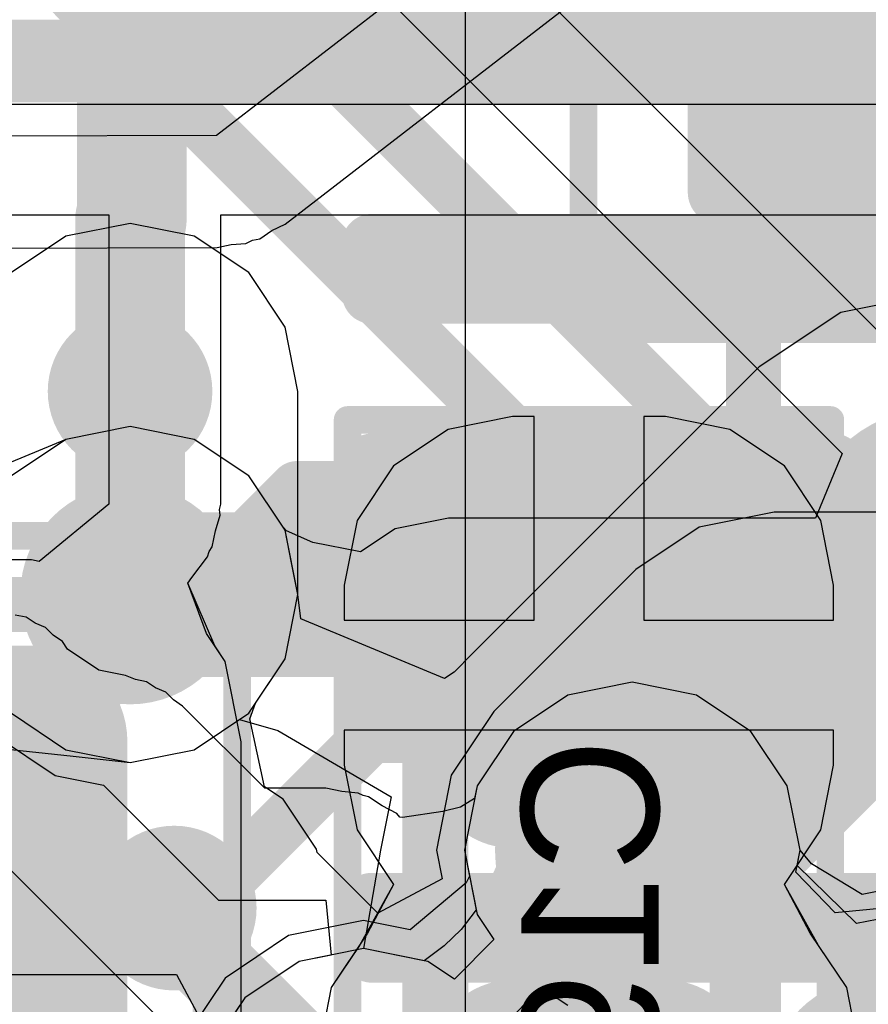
# Model space of a CAD drawing. Header units: millimetres. Extents: x -2 to 68, y -2 to 27.4.
# Tile 44 of 256: x 14.8 to 16.4, y 2.4 to 4.2. Entities that reach past the tile are written whole.
import ezdxf

# ---------------------------------------------------------------- set-up
doc = ezdxf.new("R2010")
doc.units = ezdxf.units.MM
for name, color, linetype in [('BottomLayer', 5, 'Continuous'), ('BottomPaste', 16, 'Continuous'), ('BottomSolder', 6, 'Continuous'), ('DrillGuide', 244, 'Continuous'), ('Mechanical10', 56, 'Continuous'), ('Mechanical13', 56, 'Continuous'), ('Mechanical17', 56, 'Continuous'), ('Mechanical6', 56, 'Continuous'), ('MidLayer1', 16, 'Continuous'), ('MidLayer2', 76, 'Continuous'), ('MidLayer3', 90, 'Continuous'), ('MidLayer4', 156, 'Continuous'), ('MidLayer5', 130, 'Continuous'), ('MidLayer6', 216, 'Continuous'), ('MidLayer7', 6, 'Continuous'), ('MidLayer8', 54, 'Continuous'), ('MultiLayer', 9, 'Continuous'), ('TopLayer', 1, 'Continuous'), ('TopPaste', 8, 'Continuous'), ('TopSolder', 216, 'Continuous'), ('ViaHoleLayer', 16, 'Continuous')]:
    doc.layers.add(name, color=color, linetype=linetype)

# ---------------------------------------------------------------- blocks, each defined once
blk = doc.blocks.new('QFN40P700X700X100_HS_57L_226')
at = {"layer": 'Mechanical13', "const_width": 0.0999998}
blk.add_lwpolyline([(-3.55000052, 3.55000052), (-3.55000052, -3.55000052)], dxfattribs=at)
at = {"layer": 'TopLayer', "const_width": 0.05400039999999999}
for points in [[(-3.72299992, 2.64599928, 1), (-3.668999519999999, 2.64599928, 1)], [(-2.88100008, 2.64599928, 1), (-2.82699968, 2.64599928, 1)], [(-3.72299992, 2.55400048, 1), (-3.668999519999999, 2.55400048, 1)], [(-2.88100008, 2.55400048, 1), (-2.82699968, 2.55400048, 1)], [(-3.72299992, 2.24600008, 1), (-3.668999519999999, 2.24600008, 1)], [(-2.88100008, 2.24600008, 1), (-2.82699968, 2.24600008, 1)], [(-3.72299992, 2.15400128, 1), (-3.668999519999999, 2.15400128, 1)], [(-2.88100008, 2.15400128, 1), (-2.82699968, 2.15400128, 1)], [(-3.72299992, 1.84599834, 1), (-3.668999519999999, 1.84599834, 1)], [(-2.88100008, 1.84599834, 1), (-2.82699968, 1.84599834, 1)], [(-3.72299992, 1.75399954, 1), (-3.668999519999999, 1.75399954, 1)], [(-2.88100008, 1.75399954, 1), (-2.82699968, 1.75399954, 1)], [(-3.72299992, 1.44599914, 1), (-3.668999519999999, 1.44599914, 1)], [(-2.88100008, 1.44599914, 1), (-2.82699968, 1.44599914, 1)], [(-3.72299992, 1.35400034, 1), (-3.668999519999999, 1.35400034, 1)], [(-2.88100008, 1.35400034, 1), (-2.82699968, 1.35400034, 1)], [(-3.72299992, 1.04599994, 1), (-3.668999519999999, 1.04599994, 1)], [(-2.88100008, 1.04599994, 1), (-2.82699968, 1.04599994, 1)], [(-3.72299992, 0.9540011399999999, 1), (-3.668999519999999, 0.9540011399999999, 1)], [(-2.88100008, 0.9540011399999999, 1), (-2.82699968, 0.9540011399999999, 1)]]:
    blk.add_lwpolyline(points, format="xyb", close=True, dxfattribs=at)
at = {"layer": 'TopLayer'}
for points in [[(-2.85399988, 2.50000008), (-2.85399988, 2.69999968), (-3.69599972, 2.50000008), (-3.69599972, 2.69999968)], [(-2.79999948, 2.55400048), (-2.79999948, 2.64599928), (-3.75000012, 2.55400048), (-3.75000012, 2.64599928)], [(-2.85399988, 2.10000088), (-2.85399988, 2.30000048), (-3.69599972, 2.10000088), (-3.69599972, 2.30000048)], [(-2.79999948, 2.15400128), (-2.79999948, 2.24600008), (-3.75000012, 2.15400128), (-3.75000012, 2.24600008)], [(-2.85399988, 1.69999914), (-2.85399988, 1.89999874), (-3.69599972, 1.69999914), (-3.69599972, 1.89999874)], [(-2.79999948, 1.75399954), (-2.79999948, 1.84599834), (-3.75000012, 1.75399954), (-3.75000012, 1.84599834)], [(-2.85399988, 1.29999994), (-2.85399988, 1.49999954), (-3.69599972, 1.29999994), (-3.69599972, 1.49999954)], [(-2.79999948, 1.35400034), (-2.79999948, 1.44599914), (-3.75000012, 1.35400034), (-3.75000012, 1.44599914)], [(-2.85399988, 0.90000074), (-2.85399988, 1.10000034), (-3.69599972, 0.90000074), (-3.69599972, 1.10000034)], [(-2.79999948, 0.9540011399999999), (-2.79999948, 1.04599994), (-3.75000012, 0.9540011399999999), (-3.75000012, 1.04599994)]]:
    blk.add_solid(points, dxfattribs=at)
at = {"layer": 'TopPaste', "const_width": 0.05400039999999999}
for points in [[(-3.72299992, 2.64599928, 1), (-3.668999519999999, 2.64599928, 1)], [(-2.88100008, 2.64599928, 1), (-2.82699968, 2.64599928, 1)], [(-3.72299992, 2.55400048, 1), (-3.668999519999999, 2.55400048, 1)], [(-2.88100008, 2.55400048, 1), (-2.82699968, 2.55400048, 1)], [(-3.72299992, 2.24600008, 1), (-3.668999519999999, 2.24600008, 1)], [(-2.88100008, 2.24600008, 1), (-2.82699968, 2.24600008, 1)], [(-3.72299992, 2.15400128, 1), (-3.668999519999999, 2.15400128, 1)], [(-2.88100008, 2.15400128, 1), (-2.82699968, 2.15400128, 1)], [(-3.72299992, 1.84599834, 1), (-3.668999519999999, 1.84599834, 1)], [(-2.88100008, 1.84599834, 1), (-2.82699968, 1.84599834, 1)], [(-3.72299992, 1.75399954, 1), (-3.668999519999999, 1.75399954, 1)], [(-2.88100008, 1.75399954, 1), (-2.82699968, 1.75399954, 1)], [(-3.72299992, 1.44599914, 1), (-3.668999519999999, 1.44599914, 1)], [(-2.88100008, 1.44599914, 1), (-2.82699968, 1.44599914, 1)], [(-3.72299992, 1.35400034, 1), (-3.668999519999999, 1.35400034, 1)], [(-2.88100008, 1.35400034, 1), (-2.82699968, 1.35400034, 1)], [(-3.72299992, 1.04599994, 1), (-3.668999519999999, 1.04599994, 1)], [(-2.88100008, 1.04599994, 1), (-2.82699968, 1.04599994, 1)], [(-3.72299992, 0.9540011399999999, 1), (-3.668999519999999, 0.9540011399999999, 1)], [(-2.88100008, 0.9540011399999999, 1), (-2.82699968, 0.9540011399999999, 1)]]:
    blk.add_lwpolyline(points, format="xyb", close=True, dxfattribs=at)
at = {"layer": 'TopPaste'}
for points in [[(-2.85399988, 2.50000008), (-2.85399988, 2.69999968), (-3.69599972, 2.50000008), (-3.69599972, 2.69999968)], [(-2.79999948, 2.55400048), (-2.79999948, 2.64599928), (-3.75000012, 2.55400048), (-3.75000012, 2.64599928)], [(-2.85399988, 2.10000088), (-2.85399988, 2.30000048), (-3.69599972, 2.10000088), (-3.69599972, 2.30000048)], [(-2.79999948, 2.15400128), (-2.79999948, 2.24600008), (-3.75000012, 2.15400128), (-3.75000012, 2.24600008)], [(-2.85399988, 1.69999914), (-2.85399988, 1.89999874), (-3.69599972, 1.69999914), (-3.69599972, 1.89999874)], [(-2.79999948, 1.75399954), (-2.79999948, 1.84599834), (-3.75000012, 1.75399954), (-3.75000012, 1.84599834)], [(-2.85399988, 1.29999994), (-2.85399988, 1.49999954), (-3.69599972, 1.29999994), (-3.69599972, 1.49999954)], [(-2.79999948, 1.35400034), (-2.79999948, 1.44599914), (-3.75000012, 1.35400034), (-3.75000012, 1.44599914)], [(-2.85399988, 0.90000074), (-2.85399988, 1.10000034), (-3.69599972, 0.90000074), (-3.69599972, 1.10000034)], [(-2.79999948, 0.9540011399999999), (-2.79999948, 1.04599994), (-3.75000012, 0.9540011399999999), (-3.75000012, 1.04599994)]]:
    blk.add_solid(points, dxfattribs=at)
at = {"layer": 'TopSolder', "const_width": 0.05400039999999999}
for points in [[(-3.72299992, 2.64599928, 1), (-3.668999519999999, 2.64599928, 1)], [(-2.88100008, 2.64599928, 1), (-2.82699968, 2.64599928, 1)], [(-3.72299992, 2.55400048, 1), (-3.668999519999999, 2.55400048, 1)], [(-2.88100008, 2.55400048, 1), (-2.82699968, 2.55400048, 1)], [(-3.72299992, 2.24600008, 1), (-3.668999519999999, 2.24600008, 1)], [(-2.88100008, 2.24600008, 1), (-2.82699968, 2.24600008, 1)], [(-3.72299992, 2.15400128, 1), (-3.668999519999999, 2.15400128, 1)], [(-2.88100008, 2.15400128, 1), (-2.82699968, 2.15400128, 1)], [(-3.72299992, 1.84599834, 1), (-3.668999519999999, 1.84599834, 1)], [(-2.88100008, 1.84599834, 1), (-2.82699968, 1.84599834, 1)], [(-3.72299992, 1.75399954, 1), (-3.668999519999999, 1.75399954, 1)], [(-2.88100008, 1.75399954, 1), (-2.82699968, 1.75399954, 1)], [(-3.72299992, 1.44599914, 1), (-3.668999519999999, 1.44599914, 1)], [(-2.88100008, 1.44599914, 1), (-2.82699968, 1.44599914, 1)], [(-3.72299992, 1.35400034, 1), (-3.668999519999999, 1.35400034, 1)], [(-2.88100008, 1.35400034, 1), (-2.82699968, 1.35400034, 1)], [(-3.72299992, 1.04599994, 1), (-3.668999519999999, 1.04599994, 1)], [(-2.88100008, 1.04599994, 1), (-2.82699968, 1.04599994, 1)], [(-3.72299992, 0.9540011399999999, 1), (-3.668999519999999, 0.9540011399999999, 1)], [(-2.88100008, 0.9540011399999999, 1), (-2.82699968, 0.9540011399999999, 1)]]:
    blk.add_lwpolyline(points, format="xyb", close=True, dxfattribs=at)
at = {"layer": 'TopSolder'}
for points in [[(-2.85399988, 2.50000008), (-2.85399988, 2.69999968), (-3.69599972, 2.50000008), (-3.69599972, 2.69999968)], [(-2.79999948, 2.55400048), (-2.79999948, 2.64599928), (-3.75000012, 2.55400048), (-3.75000012, 2.64599928)], [(-2.85399988, 2.10000088), (-2.85399988, 2.30000048), (-3.69599972, 2.10000088), (-3.69599972, 2.30000048)], [(-2.79999948, 2.15400128), (-2.79999948, 2.24600008), (-3.75000012, 2.15400128), (-3.75000012, 2.24600008)], [(-2.85399988, 1.69999914), (-2.85399988, 1.89999874), (-3.69599972, 1.69999914), (-3.69599972, 1.89999874)], [(-2.79999948, 1.75399954), (-2.79999948, 1.84599834), (-3.75000012, 1.75399954), (-3.75000012, 1.84599834)], [(-2.85399988, 1.29999994), (-2.85399988, 1.49999954), (-3.69599972, 1.29999994), (-3.69599972, 1.49999954)], [(-2.79999948, 1.35400034), (-2.79999948, 1.44599914), (-3.75000012, 1.35400034), (-3.75000012, 1.44599914)], [(-2.85399988, 0.90000074), (-2.85399988, 1.10000034), (-3.69599972, 0.90000074), (-3.69599972, 1.10000034)], [(-2.79999948, 0.9540011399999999), (-2.79999948, 1.04599994), (-3.75000012, 0.9540011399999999), (-3.75000012, 1.04599994)]]:
    blk.add_solid(points, dxfattribs=at)
blk = doc.blocks.new('INDC2520X10L_B_286')
at = {"layer": 'BottomLayer', "const_width": 0.17500092}
blk.add_lwpolyline([(1.13749836, 0.8249996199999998, 1), (1.31249928, 0.8249996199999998, 1)], format="xyb", close=True, dxfattribs=at)
at = {"layer": 'BottomLayer'}
for points in [[(0.8750020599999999, 1.00000054), (0.8750020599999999, -1.00000054), (1.22499882, 1.00000054), (1.22499882, -1.00000054)], [(0.7000011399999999, 0.8249996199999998), (0.7000011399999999, -0.8249996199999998), (1.39999974, 0.8249996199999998), (1.39999974, -0.8249996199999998)]]:
    blk.add_solid(points, dxfattribs=at)
at = {"layer": 'BottomPaste', "const_width": 0.17500092}
blk.add_lwpolyline([(1.13749836, 0.8249996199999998, 1), (1.31249928, 0.8249996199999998, 1)], format="xyb", close=True, dxfattribs=at)
at = {"layer": 'BottomPaste'}
for points in [[(0.8750020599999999, 1.00000054), (0.8750020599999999, -1.00000054), (1.22499882, 1.00000054), (1.22499882, -1.00000054)], [(0.7000011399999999, 0.8249996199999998), (0.7000011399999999, -0.8249996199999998), (1.39999974, 0.8249996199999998), (1.39999974, -0.8249996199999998)]]:
    blk.add_solid(points, dxfattribs=at)
at = {"layer": 'BottomSolder', "const_width": 0.17500092}
blk.add_lwpolyline([(1.13749836, 0.8249996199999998, 1), (1.31249928, 0.8249996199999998, 1)], format="xyb", close=True, dxfattribs=at)
at = {"layer": 'BottomSolder'}
for points in [[(0.8750020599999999, 1.00000054), (0.8750020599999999, -1.00000054), (1.22499882, 1.00000054), (1.22499882, -1.00000054)], [(0.7000011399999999, 0.8249996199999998), (0.7000011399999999, -0.8249996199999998), (1.39999974, 0.8249996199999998), (1.39999974, -0.8249996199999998)]]:
    blk.add_solid(points, dxfattribs=at)
at = {"layer": 'Mechanical10', "const_width": 0.0999998}
for points in [[(-1.32500116, 1.07499912), (1.32499862, 1.07499912)], [(1.32499862, -1.07500166), (1.32499862, 1.07499912)]]:
    blk.add_lwpolyline(points, dxfattribs=at)
at = {"layer": 'Mechanical10', "const_width": 0.0499999}
blk.add_lwpolyline([(1.29999994, 1.07499912, 1), (1.3499973, 1.07499912, 1)], format="xyb", close=True, dxfattribs=at)
blk.add_lwpolyline([(1.29999994, 1.07499912, 1), (1.3499973, 1.07499912, 1)], format="xyb", close=True, dxfattribs=at)
at = {"layer": 'Mechanical6', "const_width": 0.0499999}
for points in [[(-1.59999934, 1.20000014), (1.59999934, 1.20000014)], [(1.59999934, -1.20000014), (1.59999934, 1.20000014)]]:
    blk.add_lwpolyline(points, dxfattribs=at)
at = {"layer": 'Mechanical6', "const_width": 0.02499868}
blk.add_lwpolyline([(1.5875, 1.20000014, 1), (1.61249868, 1.20000014, 1)], format="xyb", close=True, dxfattribs=at)
blk.add_lwpolyline([(1.5875, 1.20000014, 1), (1.61249868, 1.20000014, 1)], format="xyb", close=True, dxfattribs=at)
blk = doc.blocks.new('DF40C_80DP_0_4V_51__F_________1_B_292')
at = {"layer": 'Mechanical10', "const_width": 0.11999976}
for points in [[(-8.860000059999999, 1.03000048), (-8.860000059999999, -1.03000048)], [(-8.860000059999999, 1.03000048), (8.860000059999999, 1.03000048)]]:
    blk.add_lwpolyline(points, dxfattribs=at)
at = {"layer": 'Mechanical10', "const_width": 0.05999988}
blk.add_lwpolyline([(-8.889999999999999, 1.03000048, 1), (-8.83000012, 1.03000048, 1)], format="xyb", close=True, dxfattribs=at)
blk.add_lwpolyline([(-8.889999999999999, 1.03000048, 1), (-8.83000012, 1.03000048, 1)], format="xyb", close=True, dxfattribs=at)
at = {"layer": 'Mechanical10'}
blk.add_solid([(-8.85992132, 0.5299989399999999), (-8.359922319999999, 0.5299989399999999), (-8.85992132, 1.02999794), (-8.359922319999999, 1.02999794)], dxfattribs=at)
at = {"layer": 'Mechanical6', "const_width": 0.0499999}
for points in [[(-9.10999956, 1.27999998), (-9.10999956, -1.27999998)], [(-9.10999956, 1.27999998), (-8.39499972, 1.27999998)]]:
    blk.add_lwpolyline(points, dxfattribs=at)
at = {"layer": 'Mechanical6', "const_width": 0.02499868}
blk.add_lwpolyline([(-9.1224989, 1.27999998, 1), (-9.09750022, 1.27999998, 1)], format="xyb", close=True, dxfattribs=at)
blk.add_lwpolyline([(-9.1224989, 1.27999998, 1), (-9.09750022, 1.27999998, 1)], format="xyb", close=True, dxfattribs=at)
blk = doc.blocks.new('CAP_0402_B_424')
at = {"layer": 'BottomLayer', "const_width": 0.1507998}
for points in [[(-0.6745985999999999, 0.13919962, 1), (-0.5237988, 0.13919962, 1)], [(-0.346202, 0.13919962, 1), (-0.1954022, 0.13919962, 1)], [(0.1954022, 0.13919962, 1), (0.346202, 0.13919962, 1)], [(-0.6745985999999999, -0.13919962, 1), (-0.5237988, -0.13919962, 1)], [(-0.346202, -0.13919962, 1), (-0.1954022, -0.13919962, 1)], [(0.1954022, -0.13919962, 1), (0.346202, -0.13919962, 1)]]:
    blk.add_lwpolyline(points, format="xyb", close=True, dxfattribs=at)
at = {"layer": 'BottomLayer'}
for points in [[(-0.2708021, 0.28999942), (-0.5991987, 0.28999942), (-0.2708021, -0.28999942), (-0.5991987, -0.28999942)], [(-0.1200023, 0.13919962), (-0.7499985, 0.13919962), (-0.1200023, -0.13919962), (-0.7499985, -0.13919962)], [(0.1200023, -0.13919962), (0.7499985, -0.13919962), (0.1200023, 0.13919962), (0.7499985, 0.13919962)]]:
    blk.add_solid(points, dxfattribs=at)
at = {"layer": 'BottomPaste', "const_width": 0.1507998}
for points in [[(-0.6745985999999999, 0.13919962, 1), (-0.5237988, 0.13919962, 1)], [(-0.346202, 0.13919962, 1), (-0.1954022, 0.13919962, 1)], [(0.1954022, 0.13919962, 1), (0.346202, 0.13919962, 1)], [(-0.6745985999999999, -0.13919962, 1), (-0.5237988, -0.13919962, 1)], [(-0.346202, -0.13919962, 1), (-0.1954022, -0.13919962, 1)], [(0.1954022, -0.13919962, 1), (0.346202, -0.13919962, 1)]]:
    blk.add_lwpolyline(points, format="xyb", close=True, dxfattribs=at)
at = {"layer": 'BottomPaste'}
for points in [[(-0.2708021, 0.28999942), (-0.5991987, 0.28999942), (-0.2708021, -0.28999942), (-0.5991987, -0.28999942)], [(-0.1200023, 0.13919962), (-0.7499985, 0.13919962), (-0.1200023, -0.13919962), (-0.7499985, -0.13919962)], [(0.1200023, -0.13919962), (0.7499985, -0.13919962), (0.1200023, 0.13919962), (0.7499985, 0.13919962)]]:
    blk.add_solid(points, dxfattribs=at)
at = {"layer": 'BottomSolder', "const_width": 0.1507998}
for points in [[(-0.6745985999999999, 0.13919962, 1), (-0.5237988, 0.13919962, 1)], [(-0.346202, 0.13919962, 1), (-0.1954022, 0.13919962, 1)], [(0.1954022, 0.13919962, 1), (0.346202, 0.13919962, 1)], [(-0.6745985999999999, -0.13919962, 1), (-0.5237988, -0.13919962, 1)], [(-0.346202, -0.13919962, 1), (-0.1954022, -0.13919962, 1)], [(0.1954022, -0.13919962, 1), (0.346202, -0.13919962, 1)]]:
    blk.add_lwpolyline(points, format="xyb", close=True, dxfattribs=at)
at = {"layer": 'BottomSolder'}
for points in [[(-0.2708021, 0.28999942), (-0.5991987, 0.28999942), (-0.2708021, -0.28999942), (-0.5991987, -0.28999942)], [(-0.1200023, 0.13919962), (-0.7499985, 0.13919962), (-0.1200023, -0.13919962), (-0.7499985, -0.13919962)], [(0.1200023, -0.13919962), (0.7499985, -0.13919962), (0.1200023, 0.13919962), (0.7499985, 0.13919962)]]:
    blk.add_solid(points, dxfattribs=at)
at = {"layer": 'Mechanical10', "const_width": 0.11999976}
for points in [[(0.5299989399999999, 0.27999944), (-0.5299989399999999, 0.27999944)], [(-0.5299989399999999, -0.27999944), (-0.5299989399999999, 0.27999944)], [(0.5299989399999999, -0.27999944), (-0.5299989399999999, -0.27999944)]]:
    blk.add_lwpolyline(points, dxfattribs=at)
at = {"layer": 'Mechanical10', "const_width": 0.05999988}
for points in [[(-0.55999888, 0.27999944, 1), (-0.499999, 0.27999944, 1)], [(-0.55999888, 0.27999944, 1), (-0.499999, 0.27999944, 1)], [(-0.55999888, -0.27999944, 1), (-0.499999, -0.27999944, 1)], [(-0.55999888, -0.27999944, 1), (-0.499999, -0.27999944, 1)]]:
    blk.add_lwpolyline(points, format="xyb", close=True, dxfattribs=at)
at = {"layer": 'Mechanical6', "const_width": 0.0499999}
for points in [[(0.90000074, 0.43999912), (-0.90000074, 0.43999912)], [(-0.90000074, -0.43999912), (-0.90000074, 0.43999912)], [(0, -0.21999956), (0, 0.21999956)], [(0.21999956, 0), (-0.21999956, 0)], [(0.90000074, -0.43999912), (-0.90000074, -0.43999912)]]:
    blk.add_lwpolyline(points, dxfattribs=at)
at = {"layer": 'Mechanical6'}
for points, const_width in [([(-0.9125000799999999, 0.43999912, 1), (-0.8875014, 0.43999912, 1)], 0.02499868), ([(-0.9125000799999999, 0.43999912, 1), (-0.8875014, 0.43999912, 1)], 0.02499868), ([(-0.01249934, 0.21999956, 1), (0.01249934, 0.21999956, 1)], 0.02499868), ([(0.16500094, 0, 1), (-0.16500094, 0, 1)], 0.0499999), ([(-0.2324989, 0, 1), (-0.20750022, 0, 1)], 0.02499868), ([(-0.17750028, 0, 1), (-0.1525016, 0, 1)], 0.02499868), ([(0.1525016, 0, 1), (0.17750028, 0, 1)], 0.02499868), ([(-0.01249934, -0.21999956, 1), (0.01249934, -0.21999956, 1)], 0.02499868), ([(-0.9125000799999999, -0.43999912, 1), (-0.8875014, -0.43999912, 1)], 0.02499868), ([(-0.9125000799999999, -0.43999912, 1), (-0.8875014, -0.43999912, 1)], 0.02499868)]:
    blk.add_lwpolyline(points, format="xyb", close=True, dxfattribs=dict(at, const_width=const_width))

msp = doc.modelspace()

# ---------------------------------------------------------------- linework, layer by layer
at = {"layer": 'BottomLayer'}
for p, q in [((14.77500728, 3.79819408), (15.00000048, 3.79819408)), ((15.00000048, 3.79819408), (15.00000048, 3.27149968)), ((15.2039193, 3.27149968), (15.2039193, 3.79819408)), ((15.2039193, 3.79819408), (16.70405346, 3.79819408)), ((15.2039193, 3.27149968), (15.2039193, 3.79819408)), ((15.2039193, 3.79819408), (16.70405346, 3.79819408)), ((15.73580038, 3.43088976), (15.6184346, 3.40754462)), ((15.73580038, 3.43088976), (15.6184346, 3.40754462)), ((15.7750002, 3.43088976), (15.73580038, 3.43088976)), ((15.7750002, 3.43088976), (15.73580038, 3.43088976)), ((15.7750002, 3.05999896), (15.7750002, 3.43088976)), ((15.7750002, 3.05999896), (15.7750002, 3.43088976)), ((16.01419962, 3.43088976), (15.9749998, 3.43088976)), ((15.9749998, 3.43088976), (15.9749998, 3.05999896)), ((16.01419962, 3.43088976), (15.9749998, 3.43088976)), ((15.9749998, 3.43088976), (15.9749998, 3.05999896)), ((16.1315654, 3.40754462), (16.01419962, 3.43088976)), ((16.1315654, 3.40754462), (16.01419962, 3.43088976)), ((15.6184346, 3.40754462), (15.51893518, 3.34106266)), ((15.6184346, 3.40754462), (15.51893518, 3.34106266)), ((16.23106482, 3.34106266), (16.1315654, 3.40754462)), ((16.23106482, 3.34106266), (16.1315654, 3.40754462)), ((15.51893518, 3.34106266), (15.45245322, 3.24156324)), ((15.51893518, 3.34106266), (15.45245322, 3.24156324)), ((16.29754678, 3.24156324), (16.23106482, 3.34106266)), ((16.29754678, 3.24156324), (16.23106482, 3.34106266)), ((15.00000048, 3.27149968), (14.87299794, 3.16727332)), ((15.20194572, 3.261580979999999), (15.2039193, 3.27149968)), ((15.20194572, 3.261580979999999), (15.2039193, 3.27149968)), ((15.19423936, 3.22283582), (15.20293886, 3.25150988)), ((15.19423936, 3.22283582), (15.20293886, 3.25150988)), ((15.20293886, 3.25150988), (15.20194572, 3.261580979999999)), ((15.20293886, 3.25150988), (15.20194572, 3.261580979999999)), ((15.45245322, 3.24156324), (15.42910808, 3.12419746)), ((15.45245322, 3.24156324), (15.42910808, 3.12419746)), ((16.32089192, 3.12419746), (16.29754678, 3.24156324)), ((16.32089192, 3.12419746), (16.29754678, 3.24156324)), ((15.18839736, 3.19346326), (15.19423936, 3.22283582)), ((15.18839736, 3.19346326), (15.19423936, 3.22283582)), ((15.18277634, 3.18505078), (15.18839736, 3.19346326)), ((15.18277634, 3.18505078), (15.18839736, 3.19346326)), ((15.15133368, 3.1379922), (15.17984264, 3.17537338)), ((15.15133368, 3.1379922), (15.17984264, 3.17537338)), ((15.17984264, 3.17537338), (15.18277634, 3.18505078)), ((15.17984264, 3.17537338), (15.18277634, 3.18505078)), ((14.8589111, 3.17007494), (14.78391252, 3.17007494)), ((14.87299794, 3.16727332), (14.8589111, 3.17007494)), ((15.14419374, 3.12730896), (15.15133368, 3.1379922)), ((15.14419374, 3.12730896), (15.15133368, 3.1379922)), ((15.19315224, 3.01346108), (15.14419374, 3.12730896)), ((15.178151, 3.03591214), (15.14419374, 3.12730896)), ((15.42910808, 3.12419746), (15.42910808, 3.05999896)), ((15.42910808, 3.12419746), (15.42910808, 3.05999896)), ((16.32089192, 3.05999896), (16.32089192, 3.12419746)), ((16.32089192, 3.05999896), (16.32089192, 3.12419746)), ((15.42910808, 3.05999896), (15.7750002, 3.05999896)), ((15.42910808, 3.05999896), (15.7750002, 3.05999896)), ((15.9749998, 3.05999896), (16.32089192, 3.05999896)), ((15.9749998, 3.05999896), (16.32089192, 3.05999896)), ((15.21215398, 2.98502324), (15.178151, 3.03591214)), ((15.21215398, 2.98502324), (15.19315224, 3.01346108)), ((15.2412573, 2.83870654), (15.21215398, 2.98502324)), ((15.2412573, 2.83870654), (15.21215398, 2.98502324)), ((15.875, 2.85999936), (15.42910808, 2.85999936)), ((15.42910808, 2.85999936), (15.42910808, 2.79580086)), ((15.875, 2.85999936), (15.42910808, 2.85999936)), ((15.42910808, 2.85999936), (15.42910808, 2.79580086)), ((16.32089192, 2.85999936), (15.875, 2.85999936)), ((16.32089192, 2.85999936), (15.875, 2.85999936)), ((16.32089192, 2.79580086), (16.32089192, 2.85999936)), ((16.32089192, 2.79580086), (16.32089192, 2.85999936)), ((15.2412573, 1.60523936), (15.2412573, 2.83870654)), ((15.2412573, 1.57523942), (15.2412573, 2.83870654)), ((15.42910808, 2.79580086), (15.45245322, 2.67843508)), ((15.42910808, 2.79580086), (15.45245322, 2.67843508)), ((16.29754678, 2.67843508), (16.32089192, 2.79580086)), ((16.29754678, 2.67843508), (16.32089192, 2.79580086)), ((15.45245322, 2.67843508), (15.51893518, 2.5789382)), ((15.45245322, 2.67843508), (15.51893518, 2.5789382)), ((16.23106482, 2.5789382), (16.29754678, 2.67843508)), ((16.23106482, 2.5789382), (16.29754678, 2.67843508)), ((15.51893518, 2.5789382), (15.45663406, 2.46782082)), ((15.51893518, 2.5789382), (15.4716353, 2.49026934)), ((16.29336594, 2.46782082), (16.23106482, 2.5789382)), ((16.2783647, 2.49026934), (16.23106482, 2.5789382)), ((15.4716353, 2.49026934), (15.405354, 2.39107218)), ((16.344646, 2.39107218), (16.2783647, 2.49026934)), ((15.45663406, 2.46782082), (15.405354, 2.39107218)), ((16.344646, 2.39107218), (16.29336594, 2.46782082)), ((15.405354, 2.39107218), (15.37812774, 2.25419666)), ((15.405354, 2.39107218), (15.37812774, 2.25419666)), ((16.37187226, 2.25419666), (16.344646, 2.39107218)), ((16.37187226, 2.25419666), (16.344646, 2.39107218))]:
    msp.add_line(p, q, dxfattribs=at)
at = {"layer": 'BottomLayer', "const_width": 0.1499997}
for points in [[(14.2554071, 4.59817978), (14.77500728, 4.078579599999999)], [(14.77500728, 4.078579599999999), (16.70405346, 4.078579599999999)]]:
    msp.add_lwpolyline(points, dxfattribs=at)
at = {"layer": 'BottomLayer', "const_width": 0.07499858}
msp.add_lwpolyline([(14.73750672, 4.078579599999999, 1), (14.81250784, 4.078579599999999, 1)], format="xyb", close=True, dxfattribs=at)
msp.add_lwpolyline([(14.73750672, 4.078579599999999, 1), (14.81250784, 4.078579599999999, 1)], format="xyb", close=True, dxfattribs=at)
at = {"layer": 'DrillGuide'}
for points, const_width in [([(15.0137495, 3.47688154, 1), (15.06374686, 3.47688154, 1)], 0.0499999), ([(14.98874828, 3.10687974, 1), (15.08874808, 3.10687974, 1)], 0.0999998), ([(15.90378328, 2.64129266, 1), (16.00378308, 2.64129266, 1)], 0.0999998), ([(15.09429798, 2.535809, 1), (15.14429534, 2.535809, 1)], 0.0499999)]:
    msp.add_lwpolyline(points, format="xyb", close=True, dxfattribs=dict(at, const_width=const_width))
at = {"layer": 'MidLayer1'}
for p, q in [((15.03874818, 3.782758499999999), (14.92169482, 3.75947432)), ((15.15580154, 3.75947432), (15.03874818, 3.782758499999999)), ((14.92169482, 3.75947432), (14.82245956, 3.69317016)), ((15.2550368, 3.69317016), (15.15580154, 3.75947432)), ((15.32134096, 3.5939349), (15.2550368, 3.69317016)), ((15.34462514, 3.47688154), (15.32134096, 3.5939349)), ((15.34462514, 3.10687974), (15.34462514, 3.47688154)), ((16.2124898, 3.25685658), (16.0759267, 3.229691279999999)), ((16.54999738, 3.25685658), (16.2124898, 3.25685658)), ((16.0759267, 3.229691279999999), (15.9601535, 3.15233558)), ((15.9601535, 3.15233558), (15.70144688, 2.89362896)), ((15.32134096, 2.98982638), (15.34462514, 3.10687974)), ((15.26721864, 2.90882324), (15.32134096, 2.98982638)), ((15.25716024, 2.88060384), (15.26721864, 2.90882324)), ((15.70144688, 2.89362896), (15.62409118, 2.77785576)), ((15.2834721, 2.75684742), (15.25716024, 2.88060384)), ((15.62409118, 2.77785576), (15.59692588, 2.64129266)), ((15.3175589, 2.73407124), (15.2834721, 2.75684742)), ((15.37833856, 2.64310876), (15.3175589, 2.73407124)), ((15.37949934, 2.63727438), (15.37833856, 2.64310876)), ((15.49027128, 2.52650244), (15.37949934, 2.63727438)), ((15.59692588, 2.64129266), (15.60731448, 2.58906518)), ((15.60731448, 2.58906518), (15.49027128, 2.52650244))]:
    msp.add_line(p, q, dxfattribs=at)
for points, const_width in [([(14.9637496, 3.47688154, 1), (15.11374676, 3.47688154, 1)], 0.1499997), ([(14.98874828, 3.47688154, 1), (15.08874808, 3.47688154, 1)], 0.0999998), ([(14.93874838, 3.10687974, 1), (15.13874798, 3.10687974, 1)], 0.1999996), ([(14.98874828, 3.10687974, 1), (15.08874808, 3.10687974, 1)], 0.0999998), ([(16.13749122, 2.89999928, 1), (16.28748838, 2.89999928, 1)], 0.1499997), ([(16.13749122, 2.89999928, 1), (16.28748838, 2.89999928, 1)], 0.1499997), ([(14.68642478, 2.74193, 1), (14.83642194, 2.74193, 1)], 0.1499997), ([(15.85378338, 2.64129266, 1), (16.05378298, 2.64129266, 1)], 0.1999996), ([(15.8787846, 2.64129266, 1), (16.02878176, 2.64129266, 1)], 0.1499997), ([(15.04429808, 2.535809, 1), (15.19429524, 2.535809, 1)], 0.1499997), ([(15.0817961, 2.535809, 1), (15.15679722, 2.535809, 1)], 0.07499858), ([(15.0817961, 2.50095258, 1), (15.15679722, 2.50095258, 1)], 0.07499858), ([(15.0817961, 2.50095258, 1), (15.15679722, 2.50095258, 1)], 0.07499858), ([(16.30014266, 2.20927422, 1), (16.50014226, 2.20927422, 1)], 0.1999996)]:
    msp.add_lwpolyline(points, format="xyb", close=True, dxfattribs=dict(at, const_width=const_width))
for points, const_width in [([(15.03874818, 3.10687974), (15.03874818, 3.47688154)], 0.1999996), ([(15.95378318, 2.64129266), (16.2124898, 2.89999928)], 0.2999994), ([(16.2124898, 2.89999928), (16.54999738, 2.89999928)], 0.2999994), ([(15.11929666, 2.50095258), (15.11929666, 2.535809)], 0.1499997), ([(15.11929666, 2.50095258), (15.46416262, 2.15608662)], 0.1499997)]:
    msp.add_lwpolyline(points, dxfattribs=dict(at, const_width=const_width))
at = {"layer": 'MidLayer2'}
for p, q in [((15.03874818, 3.4127567), (14.92169482, 3.38947252)), ((15.15580154, 3.38947252), (15.03874818, 3.4127567)), ((14.92169482, 3.38947252), (14.82245956, 3.323168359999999)), ((15.2550368, 3.323168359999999), (15.15580154, 3.38947252)), ((15.32134096, 3.2239331), (15.2550368, 3.323168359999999)), ((15.34462514, 3.10687974), (15.32134096, 3.2239331)), ((15.32134096, 2.98982638), (15.34462514, 3.10687974)), ((15.2550368, 2.89059112), (15.32134096, 2.98982638)), ((15.95378318, 2.94716962), (15.83672982, 2.92388544)), ((16.07083654, 2.92388544), (15.95378318, 2.94716962)), ((15.83672982, 2.92388544), (15.73749456, 2.85758128)), ((16.1700718, 2.85758128), (16.07083654, 2.92388544)), ((14.82245956, 2.89059112), (14.92169482, 2.82428696)), ((15.15580154, 2.82428696), (15.2550368, 2.89059112)), ((15.73749456, 2.85758128), (15.6711904, 2.75834602)), ((16.23637596, 2.75834602), (16.1700718, 2.85758128)), ((14.92169482, 2.82428696), (15.03874818, 2.80100278)), ((15.03874818, 2.80100278), (15.15580154, 2.82428696)), ((15.08024162, 2.34603798), (14.6649821, 2.76129496)), ((15.6711904, 2.75834602), (15.64790622, 2.64129266)), ((16.25966014, 2.64129266), (16.23637596, 2.75834602)), ((15.64790622, 2.64129266), (15.66956988, 2.53238508)), ((16.25416358, 2.61365492), (16.25966014, 2.64129266)), ((16.36257078, 2.5076785), (16.25416358, 2.61365492)), ((15.66956988, 2.53238508), (15.6421074, 2.49658378)), ((16.40014246, 2.51515118), (16.36257078, 2.5076785)), ((15.6421074, 2.49658378), (15.6109543, 2.46695722)), ((15.46416516, 2.46196104), (15.3471118, 2.43867686)), ((15.5747593, 2.4399621), (15.46416516, 2.46196104)), ((15.6109543, 2.46695722), (15.5747593, 2.4399621)), ((15.3471118, 2.43867686), (15.24787654, 2.3723727)), ((15.24787654, 2.3723727), (15.2316307, 2.34805982))]:
    msp.add_line(p, q, dxfattribs=at)
at = {"layer": 'MidLayer2', "const_width": 0.1999996}
for points in [[(14.93874838, 3.10687974, 1), (15.13874798, 3.10687974, 1)], [(15.85378338, 2.64129266, 1), (16.05378298, 2.64129266, 1)], [(16.30014266, 2.20927422, 1), (16.50014226, 2.20927422, 1)]]:
    msp.add_lwpolyline(points, format="xyb", close=True, dxfattribs=at)
at = {"layer": 'MidLayer3'}
for p, q in [((14.74208634, 2.41484912), (15.1235156, 2.41484912)), ((15.1235156, 2.41484912), (15.19140218, 2.28784912))]:
    msp.add_line(p, q, dxfattribs=at)
at = {"layer": 'MidLayer3', "const_width": 0.0999998}
for points in [[(15.01783636, 4.4571666), (16.23502722, 3.23997574)], [(14.73359766, 4.402025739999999), (16.13562686, 2.99999654)], [(16.23502722, 3.23997574), (22.24597532, 3.23997574)], [(16.13562686, 2.99999654), (22.34537568, 2.99999654)]]:
    msp.add_lwpolyline(points, dxfattribs=at)
at = {"layer": 'MidLayer3'}
for points, const_width in [([(14.93874838, 3.10687974, 1), (15.13874798, 3.10687974, 1)], 0.1999996), ([(16.21002854, 3.23997574, 1), (16.2600259, 3.23997574, 1)], 0.0499999), ([(16.21002854, 3.23997574, 1), (16.2600259, 3.23997574, 1)], 0.0499999), ([(16.11062818, 2.99999654, 1), (16.16062554, 2.99999654, 1)], 0.0499999), ([(16.11062818, 2.99999654, 1), (16.16062554, 2.99999654, 1)], 0.0499999), ([(15.85378338, 2.64129266, 1), (16.05378298, 2.64129266, 1)], 0.1999996), ([(16.30014266, 2.20927422, 1), (16.50014226, 2.20927422, 1)], 0.1999996)]:
    msp.add_lwpolyline(points, format="xyb", close=True, dxfattribs=dict(at, const_width=const_width))
at = {"layer": 'MidLayer4'}
for p, q in [((15.03874818, 3.4127567), (14.92169482, 3.38947252)), ((15.15580154, 3.38947252), (15.03874818, 3.4127567)), ((14.92169482, 3.38947252), (14.82245956, 3.323168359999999)), ((15.2550368, 3.323168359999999), (15.15580154, 3.38947252)), ((15.32134096, 3.2239331), (15.2550368, 3.323168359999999)), ((15.34462514, 3.10687974), (15.32134096, 3.2239331)), ((15.32134096, 2.98982638), (15.34462514, 3.10687974)), ((15.2550368, 2.89059112), (15.32134096, 2.98982638)), ((15.95378318, 2.94716962), (15.83672982, 2.92388544)), ((16.07083654, 2.92388544), (15.95378318, 2.94716962)), ((15.83672982, 2.92388544), (15.73749456, 2.85758128)), ((16.1700718, 2.85758128), (16.07083654, 2.92388544)), ((14.82245956, 2.89059112), (14.92169482, 2.82428696)), ((15.15580154, 2.82428696), (15.2550368, 2.89059112)), ((15.73749456, 2.85758128), (15.6711904, 2.75834602)), ((16.23637596, 2.75834602), (16.1700718, 2.85758128)), ((14.92169482, 2.82428696), (15.03874818, 2.80100278)), ((15.03874818, 2.80100278), (15.15580154, 2.82428696)), ((15.6711904, 2.75834602), (15.64790622, 2.64129266)), ((16.25966014, 2.6412952), (16.23637596, 2.75834602)), ((15.64790622, 2.64129266), (15.65728136, 2.59416042)), ((16.28023414, 2.6162254), (16.25966014, 2.6412952)), ((16.37312956, 2.56075688), (16.28023414, 2.6162254)), ((15.65728136, 2.59416042), (15.6509466, 2.58201922)), ((15.6509466, 2.58201922), (15.54888432, 2.49608848)), ((16.40014246, 2.56613152), (16.37312956, 2.56075688)), ((15.46416516, 2.51294138), (15.32760206, 2.48577608)), ((15.54888432, 2.49608848), (15.46416516, 2.51294138)), ((15.32760206, 2.48577608), (15.21182886, 2.40842038)), ((15.21182886, 2.40842038), (15.13447316, 2.29264718))]:
    msp.add_line(p, q, dxfattribs=at)
at = {"layer": 'MidLayer4', "const_width": 0.1999996}
for points in [[(14.93874838, 3.10687974, 1), (15.13874798, 3.10687974, 1)], [(15.85378338, 2.64129266, 1), (16.05378298, 2.64129266, 1)], [(16.30014266, 2.20927422, 1), (16.50014226, 2.20927422, 1)]]:
    msp.add_lwpolyline(points, format="xyb", close=True, dxfattribs=at)
at = {"layer": 'MidLayer5'}
for p, q in [((16.48067316, 3.50771206), (15.44419314, 4.544192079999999)), ((15.29999988, 4.39999882), (16.33647736, 3.36352134)), ((15.03874818, 3.4127567), (14.92169482, 3.38947252)), ((15.15580154, 3.38947252), (15.03874818, 3.4127567)), ((14.92169482, 3.38947252), (14.82245956, 3.323168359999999)), ((15.2550368, 3.323168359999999), (15.15580154, 3.38947252)), ((16.33647736, 3.36352134), (16.28787446, 3.24618858)), ((15.31750556, 3.2296735), (15.2550368, 3.323168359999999)), ((15.61920676, 3.24618858), (15.5216606, 3.22678552)), ((16.28787446, 3.24618858), (15.61920676, 3.24618858)), ((15.32394954, 3.222772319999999), (15.31750556, 3.2296735)), ((15.37193776, 3.20139314), (15.32394954, 3.222772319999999)), ((15.5216606, 3.22678552), (15.45864066, 3.184674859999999)), ((15.45864066, 3.184674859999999), (15.37193776, 3.20139314))]:
    msp.add_line(p, q, dxfattribs=at)
for points, const_width in [([(14.93874838, 3.10687974, 1), (15.13874798, 3.10687974, 1)], 0.1999996), ([(15.59420808, 2.99129196, 1), (15.64420544, 2.99129196, 1)], 0.0499999), ([(15.59420808, 2.99129196, 1), (15.64420544, 2.99129196, 1)], 0.0499999), ([(15.85378338, 2.64129266, 1), (16.05378298, 2.64129266, 1)], 0.1999996), ([(15.1029162, 2.50000008, 1), (15.15291356, 2.50000008, 1)], 0.0499999), ([(15.1029162, 2.50000008, 1), (15.15291356, 2.50000008, 1)], 0.0499999), ([(16.30014266, 2.20927422, 1), (16.50014226, 2.20927422, 1)], 0.1999996)]:
    msp.add_lwpolyline(points, format="xyb", close=True, dxfattribs=dict(at, const_width=const_width))
at = {"layer": 'MidLayer5', "const_width": 0.0999998}
for points in [[(15.12791488, 2.50000008), (15.61920676, 2.99129196)], [(15.61920676, 2.99129196), (17.01154586, 2.99129196)], [(14.35027356, 2.50000008), (15.12791488, 2.50000008)]]:
    msp.add_lwpolyline(points, dxfattribs=at)
at = {"layer": 'MidLayer6'}
for p, q in [((16.2749992, 4.77499934), (15.1965406, 3.943045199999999)), ((15.32109458, 3.78158502), (16.34451392, 4.57108052)), ((15.1965406, 3.943045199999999), (10.67335686, 3.92836908)), ((15.27518662, 3.75490232), (15.29726176, 3.76975624)), ((15.29726176, 3.76975624), (15.32109458, 3.78158502)), ((15.24982726, 3.74621044), (15.26194052, 3.75222262)), ((15.26194052, 3.75222262), (15.27518662, 3.75490232)), ((10.70831488, 3.72456202), (15.197201, 3.73912638)), ((15.197201, 3.73912638), (15.22327918, 3.74440196)), ((15.22327918, 3.74440196), (15.24982726, 3.74621044)), ((15.03874818, 3.4127567), (14.92169482, 3.38947252)), ((15.15580154, 3.38947252), (15.03874818, 3.4127567)), ((14.92169482, 3.38947252), (14.82245956, 3.323168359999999)), ((15.2550368, 3.323168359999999), (15.15580154, 3.38947252)), ((15.32134096, 3.2239331), (15.2550368, 3.323168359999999)), ((15.34462514, 3.10687974), (15.32134096, 3.2239331)), ((15.32134096, 2.98982638), (15.34462514, 3.10687974)), ((15.2550368, 2.89059112), (15.32134096, 2.98982638)), ((15.95378318, 2.94716962), (15.83672982, 2.92388544)), ((16.07083654, 2.92388544), (15.95378318, 2.94716962)), ((15.83672982, 2.92388544), (15.73749456, 2.85758128)), ((16.1700718, 2.85758128), (16.07083654, 2.92388544)), ((14.82245956, 2.89059112), (14.92169482, 2.82428696)), ((15.15580154, 2.82428696), (15.2550368, 2.89059112)), ((15.73749456, 2.85758128), (15.6711904, 2.75834602)), ((16.23637596, 2.75834602), (16.1700718, 2.85758128)), ((14.92169482, 2.82428696), (15.03874818, 2.80100278)), ((15.03874818, 2.80100278), (15.15580154, 2.82428696)), ((15.6711904, 2.75834602), (15.64790622, 2.64129266)), ((16.25966014, 2.64129266), (16.23637596, 2.75834602)), ((15.64790622, 2.64129266), (15.6711904, 2.5242393)), ((16.25168454, 2.60119876), (16.25966014, 2.64129266)), ((16.32372656, 2.52717046), (16.25168454, 2.60119876)), ((16.41833394, 2.53609094), (16.32372656, 2.52717046)), ((15.6711904, 2.5242393), (15.70185836, 2.47833896)), ((15.70185836, 2.47833896), (15.629763, 2.40624106)), ((15.46416516, 2.46196104), (15.3471118, 2.43867686)), ((15.58121852, 2.43867686), (15.46416516, 2.46196104)), ((15.3471118, 2.43867686), (15.24787654, 2.3723727)), ((15.629763, 2.40624106), (15.58121852, 2.43867686)), ((15.24787654, 2.3723727), (15.18157238, 2.27313744))]:
    msp.add_line(p, q, dxfattribs=at)
at = {"layer": 'MidLayer6', "const_width": 0.1999996}
for points in [[(14.93874838, 3.10687974, 1), (15.13874798, 3.10687974, 1)], [(15.85378338, 2.64129266, 1), (16.05378298, 2.64129266, 1)], [(16.30014266, 2.20927422, 1), (16.50014226, 2.20927422, 1)]]:
    msp.add_lwpolyline(points, format="xyb", close=True, dxfattribs=at)
at = {"layer": 'MidLayer7'}
for p, q in [((10.58544238, 3.99999962), (16.8817925, 3.99999962)), ((16.50940564, 3.65573056), (16.33382306, 3.62080556)), ((16.33382306, 3.62080556), (16.18497398, 3.52134678)), ((16.18497398, 3.52134678), (15.66294048, 2.99931328)), ((15.0387304, 3.41275416), (14.92169482, 3.38947506)), ((15.03874818, 3.41275924), (15.0387304, 3.41275416)), ((15.15580154, 3.38947252), (15.03874818, 3.41275924)), ((14.92169482, 3.38947506), (14.76842614, 3.3259395)), ((15.2550368, 3.323168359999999), (15.15580154, 3.38947252)), ((15.32134096, 3.2239331), (15.2550368, 3.323168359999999)), ((15.3331926, 3.16435486), (15.32134096, 3.2239331)), ((15.34463022, 3.10687974), (15.3331926, 3.16435486)), ((15.35009376, 3.0625542), (15.34463022, 3.10687974)), ((15.61190934, 2.95410636), (15.35009376, 3.0625542)), ((15.66294048, 2.99931328), (15.62934898, 2.9657294)), ((15.62934898, 2.9657294), (15.61190934, 2.95410636)), ((15.18689368, 2.84505908), (15.23836424, 2.8794456)), ((15.23836424, 2.8794456), (15.3080847, 2.8595066)), ((15.3080847, 2.8595066), (15.5143327, 2.7386788)), ((15.15580154, 2.82428442), (15.18689368, 2.84505908)), ((14.80444588, 2.8267533), (14.93501204, 2.8126944)), ((15.03874818, 2.80100024), (15.15579138, 2.82428442)), ((15.15579138, 2.82428442), (15.15580154, 2.82428442)), ((14.93501204, 2.8126944), (15.03874818, 2.80100024)), ((15.5143327, 2.7386788), (15.49496774, 2.64129266)), ((15.49496774, 2.64129266), (15.46416262, 2.46196104)), ((15.46416262, 2.46196104), (15.34712704, 2.4386794)), ((15.3471118, 2.4386794), (15.24787654, 2.3723727)), ((15.34712704, 2.4386794), (15.3471118, 2.4386794)), ((15.24787654, 2.3723727), (15.18157238, 2.27313744))]:
    msp.add_line(p, q, dxfattribs=at)
at = {"layer": 'MidLayer7', "const_width": 0.499999}
for points in [[(15.95378318, 2.64129266), (16.50940564, 3.19691512)], [(16.50940564, 3.19691512), (18.20308526, 3.19691512)]]:
    msp.add_lwpolyline(points, dxfattribs=at)
at = {"layer": 'MidLayer7'}
for points, const_width in [([(16.38440716, 3.19691512, 1), (16.63440412, 3.19691512, 1)], 0.2499995), ([(16.38440716, 3.19691512, 1), (16.63440412, 3.19691512, 1)], 0.2499995), ([(14.93874838, 3.10687974, 1), (15.13874798, 3.10687974, 1)], 0.1999996), ([(15.8287847, 2.64129266, 1), (16.07878166, 2.64129266, 1)], 0.2499995), ([(15.85378338, 2.64129266, 1), (16.05378298, 2.64129266, 1)], 0.1999996), ([(16.30014266, 2.20927422, 1), (16.50014226, 2.20927422, 1)], 0.1999996)]:
    msp.add_lwpolyline(points, format="xyb", close=True, dxfattribs=dict(at, const_width=const_width))
at = {"layer": 'MidLayer8'}
for p, q in [((14.84926164, 3.0656657), (14.82957156, 3.06958238)), ((14.86596976, 3.0545024), (14.84926164, 3.0656657)), ((14.88452954, 3.04681382), (14.86596976, 3.0545024)), ((14.89872306, 3.03261776), (14.88452954, 3.04681382)), ((14.91542102, 3.02146208), (14.89872306, 3.03261776)), ((14.92492062, 3.0072457), (14.91542102, 3.02146208)), ((14.98174804, 2.96927524), (14.92492062, 3.0072457)), ((15.03013758, 2.95964864), (14.98174804, 2.96927524)), ((15.04868974, 2.95196514), (15.03013758, 2.95964864)), ((15.06838744, 2.94804592), (15.04868974, 2.95196514)), ((15.08509302, 2.93688516), (15.06838744, 2.94804592)), ((15.95378318, 2.94716962), (15.83672982, 2.92388544)), ((16.07083654, 2.92388544), (15.95378318, 2.94716962)), ((15.10364518, 2.92919912), (15.08509302, 2.93688516)), ((15.11784124, 2.91500306), (15.10364518, 2.92919912)), ((15.83672982, 2.92388544), (15.73749456, 2.85758128)), ((16.1700718, 2.85758128), (16.07083654, 2.92388544)), ((15.13454428, 2.9038423), (15.11784124, 2.91500306)), ((15.28420616, 2.75417788), (15.13454428, 2.9038423)), ((14.78641188, 2.85454344), (14.90218508, 2.77718774)), ((15.73749456, 2.85758128), (15.6711904, 2.75834602)), ((16.23637596, 2.75834602), (16.1700718, 2.85758128)), ((14.90218508, 2.77718774), (14.99035102, 2.75964904)), ((14.99035102, 2.75964904), (15.199741, 2.55025906)), ((15.3954861, 2.75417788), (15.28420616, 2.75417788)), ((15.4248612, 2.74833588), (15.3954861, 2.75417788)), ((15.45468334, 2.7453971), (15.4248612, 2.74833588)), ((15.46360382, 2.74062952), (15.45468334, 2.7453971)), ((15.6711904, 2.75834602), (15.66661586, 2.73534378)), ((16.25966014, 2.64129266), (16.23637596, 2.75834602)), ((15.47352252, 2.73865594), (15.46360382, 2.74062952)), ((15.49843484, 2.72201132), (15.47352252, 2.73865594)), ((15.66661586, 2.73534378), (15.64069516, 2.71987772)), ((15.52485338, 2.70788892), (15.49843484, 2.72201132)), ((15.5303347, 2.70120872), (15.52485338, 2.70788892)), ((15.60888166, 2.71187164), (15.53543248, 2.7007058)), ((15.64069516, 2.71987772), (15.60888166, 2.71187164)), ((15.53543248, 2.7007058), (15.5303347, 2.70120872)), ((16.25416358, 2.61365492), (16.25966014, 2.64129266)), ((16.36257078, 2.5076785), (16.25416358, 2.61365492)), ((15.199741, 2.55025906), (15.3954861, 2.55025906)), ((15.3954861, 2.55025906), (15.40533368, 2.45025926)), ((16.40014246, 2.51515118), (16.36257078, 2.5076785)), ((15.40533368, 2.45025926), (15.3471118, 2.43867686)), ((15.3471118, 2.43867686), (15.24787654, 2.3723727)), ((15.71608998, 2.31903778), (15.78818534, 2.39113568)), ((15.78818534, 2.39113568), (15.83672982, 2.35869988)), ((15.24787654, 2.3723727), (15.18157238, 2.27313744))]:
    msp.add_line(p, q, dxfattribs=at)
for points, const_width in [([(14.93874838, 3.10687974, 1), (15.13874798, 3.10687974, 1)], 0.1999996), ([(14.9637496, 3.10687974, 1), (15.11374676, 3.10687974, 1)], 0.1499997), ([(15.85378338, 2.64129266, 1), (16.05378298, 2.64129266, 1)], 0.1999996), ([(16.30014266, 2.20927422, 1), (16.50014226, 2.20927422, 1)], 0.1999996)]:
    msp.add_lwpolyline(points, format="xyb", close=True, dxfattribs=dict(at, const_width=const_width))
at = {"layer": 'MidLayer8', "const_width": 0.2999994}
msp.add_lwpolyline([(15.03874818, 3.10687974), (16.54311652, 3.10687974)], dxfattribs=at)
at = {"layer": 'MultiLayer'}
for points, const_width in [([(14.9637496, 3.47688154, 1), (15.11374676, 3.47688154, 1)], 0.1499997), ([(14.93874838, 3.10687974, 1), (15.13874798, 3.10687974, 1)], 0.1999996), ([(14.68642478, 2.74193, 1), (14.83642194, 2.74193, 1)], 0.1499997), ([(15.85378338, 2.64129266, 1), (16.05378298, 2.64129266, 1)], 0.1999996), ([(15.04429808, 2.535809, 1), (15.19429524, 2.535809, 1)], 0.1499997), ([(16.30014266, 2.20927422, 1), (16.50014226, 2.20927422, 1)], 0.1999996)]:
    msp.add_lwpolyline(points, format="xyb", close=True, dxfattribs=dict(at, const_width=const_width))
at = {"layer": 'TopLayer'}
msp.add_line((15.64999918, 2.10000088), (15.64999918, 7.999999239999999), dxfattribs=at)
for points, const_width in [([(15.04187238, 4.099999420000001), (15.04187238, 4.49999608)], 0.1999996), ([(15.04187238, 4.099999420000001), (15.90000122, 4.099999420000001)], 0.1999996), ([(15.04187238, 3.79000258), (15.04187238, 4.099999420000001)], 0.1999996), ([(15.03874818, 3.47688154), (15.03874818, 3.79000258)], 0.1999996), ([(15.90000122, 3.70000022), (16.59999474, 3.70000022)], 0.1999996), ([(14.78509616, 2.74193), (15.34316464, 3.299998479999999)], 0.0999998), ([(15.34316464, 3.299998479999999), (15.89999868, 3.299998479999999)], 0.0999998), ([(15.89999868, 3.299998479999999), (15.90000122, 3.300001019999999)], 0.0999998), ([(15.90000122, 2.89999928), (16.54999738, 2.89999928)], 0.127), ([(15.11929666, 2.48899426), (15.11929666, 2.535809)], 0.127), ([(15.90000122, 2.50000008), (16.64999718, 2.50000008)], 0.1999996), ([(15.11929666, 2.48899426), (15.21614178, 2.39214914)], 0.127), ([(15.21614178, 1.83385968), (15.21614178, 2.39214914)], 0.127)]:
    msp.add_lwpolyline(points, dxfattribs=dict(at, const_width=const_width))
for points, const_width in [([(14.99187248, 4.099999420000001, 1), (15.09187228, 4.099999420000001, 1)], 0.0999998), ([(14.99187248, 4.099999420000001, 1), (15.09187228, 4.099999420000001, 1)], 0.0999998), ([(14.99187248, 4.099999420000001, 1), (15.09187228, 4.099999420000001, 1)], 0.0999998), ([(15.85000132, 4.099999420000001, 1), (15.95000112, 4.099999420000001, 1)], 0.0999998), ([(14.98874828, 3.79000258, 1), (15.08874808, 3.79000258, 1)], 0.0999998), ([(14.99187248, 3.79000258, 1), (15.09187228, 3.79000258, 1)], 0.0999998), ([(15.85000132, 3.70000022, 1), (15.95000112, 3.70000022, 1)], 0.0999998), ([(14.9637496, 3.47688154, 1), (15.11374676, 3.47688154, 1)], 0.1499997), ([(14.98874828, 3.47688154, 1), (15.08874808, 3.47688154, 1)], 0.0999998), ([(15.31816596, 3.299998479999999, 1), (15.36816332, 3.299998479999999, 1)], 0.0499999), ([(15.31816596, 3.299998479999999, 1), (15.36816332, 3.299998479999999, 1)], 0.0499999), ([(15.875, 3.299998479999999, 1), (15.92499736, 3.299998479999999, 1)], 0.0499999), ([(15.875, 3.299998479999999, 1), (15.92499736, 3.299998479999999, 1)], 0.0499999), ([(15.87500254, 3.300001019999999, 1), (15.9249999, 3.300001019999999, 1)], 0.0499999), ([(15.86825122, 2.89999928, 1), (15.93175122, 2.89999928, 1)], 0.0635), ([(14.68642478, 2.74193, 1), (14.83642194, 2.74193, 1)], 0.1499997), ([(15.04429808, 2.535809, 1), (15.19429524, 2.535809, 1)], 0.1499997), ([(15.08754666, 2.535809, 1), (15.15104666, 2.535809, 1)], 0.0635), ([(15.85000132, 2.50000008, 1), (15.95000112, 2.50000008, 1)], 0.0999998), ([(15.08754666, 2.48899426, 1), (15.15104666, 2.48899426, 1)], 0.0635), ([(15.08754666, 2.48899426, 1), (15.15104666, 2.48899426, 1)], 0.0635), ([(15.18439178, 2.39214914, 1), (15.24789178, 2.39214914, 1)], 0.0635), ([(15.18439178, 2.39214914, 1), (15.24789178, 2.39214914, 1)], 0.0635)]:
    msp.add_lwpolyline(points, format="xyb", close=True, dxfattribs=dict(at, const_width=const_width))
at = {"layer": 'ViaHoleLayer'}
for points, const_width in [([(15.0137495, 3.47688154, 1), (15.06374686, 3.47688154, 1)], 0.0499999), ([(14.98874828, 3.10687974, 1), (15.08874808, 3.10687974, 1)], 0.0999998), ([(15.90378328, 2.64129266, 1), (16.00378308, 2.64129266, 1)], 0.0999998), ([(15.09429798, 2.535809, 1), (15.14429534, 2.535809, 1)], 0.0499999)]:
    msp.add_lwpolyline(points, format="xyb", close=True, dxfattribs=dict(at, const_width=const_width))

# ---------------------------------------------------------------- block references
for name, p, rotation in [('DF40C_80DP_0_4V_51__F_________1_B_292', (17.145, 12.7), 90), ('QFN40P700X700X100_HS_57L_226', (12.62500142, 5.09999996), 180), ('CAP_0402_B_424', (15.875, 2.52499876), 270)]:
    msp.add_blockref(name, p, dxfattribs=dict(rotation=rotation))
msp.add_blockref('INDC2520X10L_B_286', (13.63391228, 2.01370692))

# ---------------------------------------------------------------- texts
at = {"layer": 'Mechanical17', "text_generation_flag": 2}
msp.add_text('C19', height=0.2499995, rotation=90, dxfattribs=at).set_placement((16.002, 2.8448))

doc.saveas('drawing.dxf')
